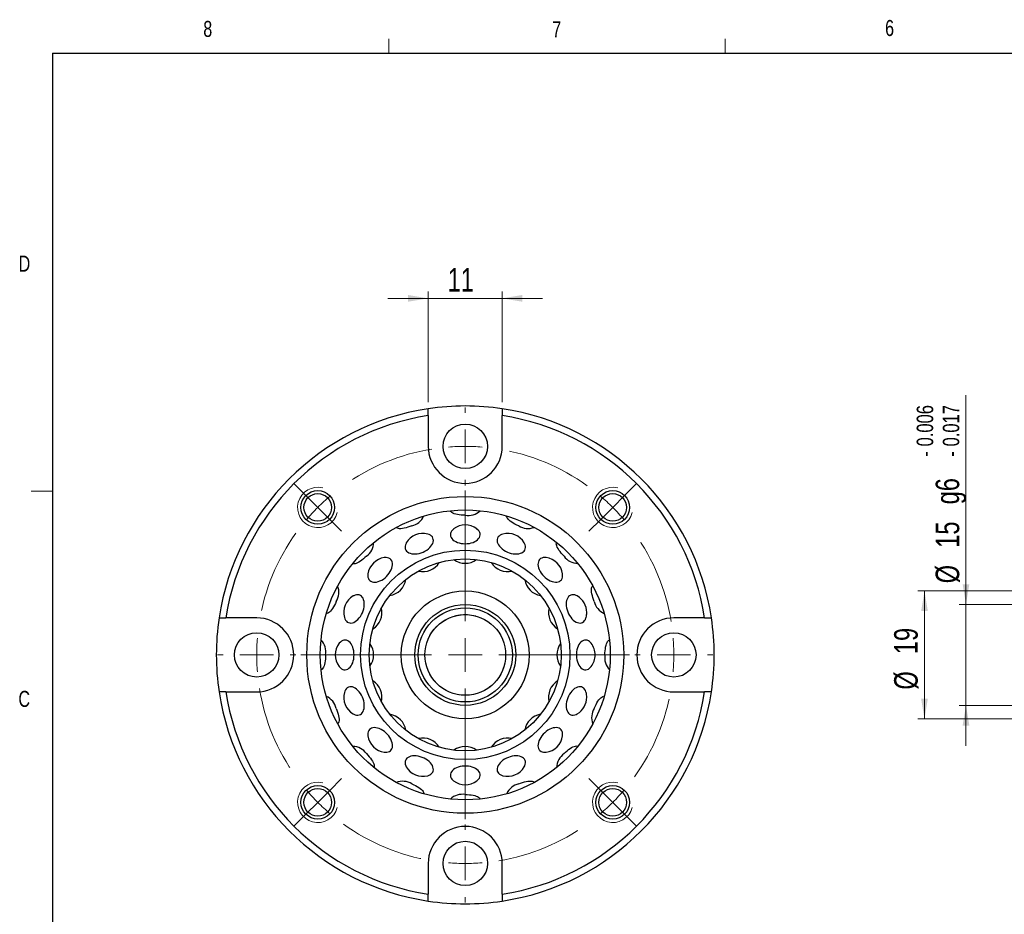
# Model space of a CAD drawing. Header units: millimetres. Extents: x 11 to 421, y 5 to 275.
# Tile 2 of 5: x 11 to 157, y 142 to 275. Entities that reach past the tile are written whole.
import ezdxf

# ---------------------------------------------------------------- set-up
doc = ezdxf.new("R2010")
doc.units = ezdxf.units.MM
doc.linetypes.add('CENTERX2', pattern=[20.32, 12.7, -2.54, 2.54, -2.54])
doc.styles.add('SLDTEXTSTYLE0', font='TXT', dxfattribs={"width": 0.75})
doc.dimstyles.new('SLDDIMSTYLE1', dxfattribs={"dimtxt": 3.5, "dimasz": 3, "dimexe": 0, "dimexo": 0.0625, "dimgap": 0.875, "dimtad": 1, "dimrnd": 1e-09, "dimzin": 12, "dimdsep": 46, "dimtxsty": 'SLDTEXTSTYLE0', "dimsah": 1, "dimcen": 0.09, "dimadec": 0, "dimazin": 0, "dimtfac": 1, "dimtofl": 0, "dimtmove": 0, "dimatfit": 3, "dimfxl": 1, "dimtolj": 1, "dimtzin": 12, "dimarcsym": 0})
doc.dimstyles.new('SLDDIMSTYLE2', dxfattribs={"dimtxt": 3.5, "dimasz": 3, "dimexe": 0, "dimexo": 0.0625, "dimgap": 0.875, "dimtad": 1, "dimrnd": 1e-09, "dimzin": 12, "dimdsep": 46, "dimtxsty": 'SLDTEXTSTYLE0', "dimsah": 1, "dimcen": 0.09, "dimadec": 0, "dimazin": 0, "dimtfac": 1, "dimtofl": 0, "dimtmove": 0, "dimatfit": 3, "dimfxl": 1, "dimtolj": 1, "dimtzin": 12, "dimarcsym": 0})
doc.dimstyles.new('SLDDIMSTYLE4', dxfattribs={"dimtxt": 3.5, "dimasz": 3, "dimexe": 0, "dimexo": 0.0625, "dimgap": 0.875, "dimtad": 1, "dimdec": 1, "dimrnd": 1e-09, "dimzin": 12, "dimdsep": 46, "dimtxsty": 'SLDTEXTSTYLE0', "dimsah": 1, "dimcen": 0.09, "dimadec": 0, "dimazin": 0, "dimtol": 1, "dimtp": -0.006, "dimtm": 0.017, "dimtfac": 1, "dimtdec": 3, "dimtofl": 0, "dimtmove": 0, "dimatfit": 3, "dimfxl": 1, "dimtolj": 1, "dimarcsym": 0})

# ---------------------------------------------------------------- blocks, each defined once
blk = doc.blocks.new('*D10')
at = {"color": 7, "linetype": 'Continuous', "lineweight": 0}
for p, q in [((151.69, 188.37), (151.69, 219.49)), ((184.4, 188.37), (150.69, 188.37)), ((151.69, 188.37), (151.69, 173.37)), ((184.4, 173.37), (150.69, 173.37)), ((151.69, 173.37), (151.69, 167.37))]:
    blk.add_line(p, q, dxfattribs=at)
for points in [[(151.69, 188.37), (152.19, 191.37), (151.19, 191.37)], [(151.69, 173.37), (151.19, 170.37), (152.19, 170.37)]]:
    blk.add_solid(points, dxfattribs=at)
at = {"color": 7, "linetype": 'Continuous', "lineweight": 0, "attachment_point": 1, "rotation": 90, "style": 'SLDTEXTSTYLE0'}
for s, insert, char_height in [('0.006', (144.36, 211.86), 2.45), ('0.017', (148.24, 211.86), 2.45), ('-', (144.36, 210.33), 2.45), ('-', (148.24, 210.33), 2.45), ('g6', (147.18, 203.25), 3.5), ('15', (147.18, 196.79), 3.5), ('%%c', (147.18, 191.51), 3.5)]:
    blk.add_mtext(s, dxfattribs=dict(at, insert=insert, char_height=char_height))
blk = doc.blocks.new('*D18')
at = {"color": 7, "linetype": 'Continuous', "lineweight": 0}
for p, q in [((189.4, 190.37), (144.52, 190.37)), ((145.52, 190.37), (145.52, 171.37)), ((189.4, 171.37), (144.52, 171.37))]:
    blk.add_line(p, q, dxfattribs=at)
for points in [[(145.52, 190.37), (145.02, 187.37), (146.02, 187.37)], [(145.52, 171.37), (146.02, 174.37), (145.02, 174.37)]]:
    blk.add_solid(points, dxfattribs=at)
at = {"color": 7, "linetype": 'Continuous', "lineweight": 0, "char_height": 3.5, "attachment_point": 1, "rotation": 90, "style": 'SLDTEXTSTYLE0'}
for s, insert in [('19', (141.01, 180.98)), ('%%c', (141.01, 175.71))]:
    blk.add_mtext(s, dxfattribs=dict(at, insert=insert))
blk = doc.blocks.new('*D24')
at = {"color": 7, "linetype": 'Continuous', "lineweight": 0}
for p, q in [((71.77, 218.46), (71.77, 234.87)), ((82.77, 218.46), (82.77, 234.87)), ((71.77, 233.87), (65.77, 233.87)), ((71.77, 233.87), (82.77, 233.87)), ((82.77, 233.87), (88.77, 233.87))]:
    blk.add_line(p, q, dxfattribs=at)
for points in [[(71.77, 233.87), (68.77, 234.37), (68.77, 233.37)], [(82.77, 233.87), (85.77, 233.37), (85.77, 234.37)]]:
    blk.add_solid(points, dxfattribs=at)
at = {"color": 7, "linetype": 'Continuous', "lineweight": 0, "insert": (74.64, 238.38), "char_height": 3.5, "attachment_point": 1, "style": 'SLDTEXTSTYLE0'}
blk.add_mtext('11', dxfattribs=at)
blk = doc.blocks.new('SW_CENTERMARKSYMBOL_3')
at = {"color": 0, "linetype": 'Continuous', "lineweight": 0}
for p, q in [((0, 5), (0, 5.8)), ((0, 0), (0, 2.5)), ((0, 0), (0, -2.5)), ((-23.69, -7.31), (-25.46, -5.54)), ((0, -5), (0, -5.8)), ((23.69, -7.31), (25.46, -5.54)), ((-21.92, -9.08), (-23.69, -7.31)), ((0, -26), (0, -6.58)), ((21.92, -9.08), (23.69, -7.31)), ((-21.92, -9.08), (-20.15, -10.85)), ((21.92, -9.08), (20.15, -10.85)), ((-20.15, -10.85), (-18.38, -12.62)), ((20.15, -10.85), (18.38, -12.62)), ((0, -31), (0, -28.5)), ((-36, -31), (-36.8, -31)), ((-31, -31), (-33.5, -31)), ((-31, -31), (-28.5, -31)), ((-26, -31), (-25.2, -31)), ((-5, -31), (-24.42, -31)), ((0, -31), (-2.5, -31)), ((0, -31), (0, -33.5)), ((0, -31), (2.5, -31)), ((5, -31), (24.42, -31)), ((26, -31), (25.2, -31)), ((31, -31), (28.5, -31)), ((31, -31), (33.5, -31)), ((36, -31), (36.8, -31)), ((0, -36), (0, -55.42)), ((-20.15, -51.15), (-18.38, -49.38)), ((20.15, -51.15), (18.38, -49.38)), ((-21.92, -52.92), (-20.15, -51.15)), ((21.92, -52.92), (20.15, -51.15)), ((-21.92, -52.92), (-23.69, -54.69)), ((21.92, -52.92), (23.69, -54.69)), ((-23.69, -54.69), (-25.46, -56.46)), ((23.69, -54.69), (25.46, -56.46)), ((0, -57), (0, -56.2)), ((0, -62), (0, -59.5)), ((0, -62), (0, -64.5)), ((0, -67), (0, -67.8))]:
    blk.add_line(p, q, dxfattribs=at)
for start, end in [(90, 94.6206), (85.3794, 90), (130.3794, 135), (45, 49.6206), (135, 139.6206), (40.3794, 45), (175.3794, 180), (0, 4.6206), (180, 184.6206), (355.3794, 0), (220.3794, 225), (315, 319.6206), (225, 229.6206), (310.3794, 315), (265.3794, 270), (270, 274.6206)]:
    blk.add_arc((0, -31), 31, start, end, dxfattribs=at)
at = {"color": 0, "linetype": 'CENTERX2', "lineweight": 0}
for start, end in [(99.2413, 125.7587), (54.2413, 80.7587), (144.2413, 170.7587), (9.2413, 35.7587), (189.2413, 215.7587), (324.2413, 350.7587), (234.2413, 260.7587), (279.2413, 305.7587)]:
    blk.add_arc((0, -31), 31, start, end, dxfattribs=at)

msp = doc.modelspace()

# ---------------------------------------------------------------- linework, layer by layer
at = {"color": 7, "linetype": 'Continuous', "lineweight": 0}
for p, q in [((65.907, 270.309), (65.907, 272.463)), ((115.913, 270.309), (115.913, 272.463)), ((15.907, 205.221), (12.732, 205.221))]:
    msp.add_line(p, q, dxfattribs=at)
at = {"color": 7, "linetype": 'Continuous', "lineweight": 30}
for p, q in [((15.907, 270.309), (415.957, 270.309)), ((15.907, 270.309), (15.907, 9.959)), ((71.765, 216.446), (71.765, 211.869)), ((82.765, 211.869), (82.765, 216.446)), ((46.265, 186.369), (41.688, 186.369)), ((112.843, 186.369), (108.265, 186.369)), ((41.688, 175.369), (46.265, 175.369)), ((108.265, 175.369), (112.843, 175.369)), ((71.765, 149.869), (71.765, 145.291)), ((82.765, 145.291), (82.765, 149.869))]:
    msp.add_line(p, q, dxfattribs=at)
at = {"color": 7, "linetype": 'Continuous', "lineweight": 30, "flags": 128}
for points in [[(77.265, 201.628), (76.958, 201.635), (76.656, 201.655), (76.366, 201.689), (76.093, 201.735), (75.843, 201.792), (75.621, 201.861), (75.431, 201.938), (75.277, 202.023), (75.161, 202.114), (75.087, 202.209), (75.055, 202.303)], [(85.21, 200.048), (84.928, 200.172), (84.657, 200.306), (84.402, 200.448), (84.167, 200.595), (83.959, 200.744), (83.78, 200.892), (83.634, 201.036), (83.524, 201.174), (83.452, 201.302), (83.419, 201.418), (83.426, 201.517)], [(69.321, 200.048), (69.034, 199.936), (68.747, 199.84), (68.466, 199.76), (68.197, 199.698), (67.944, 199.655), (67.713, 199.633), (67.508, 199.632), (67.333, 199.651), (67.191, 199.691), (67.086, 199.751), (67.02, 199.825)], [(75.543, 199.6), (75.522, 199.584), (75.349, 199.427), (75.214, 199.257), (75.119, 199.077), (75.065, 198.891), (75.054, 198.702), (75.087, 198.513), (75.161, 198.33), (75.277, 198.154), (75.431, 197.99), (75.621, 197.841), (75.843, 197.71), (76.093, 197.599), (76.366, 197.51), (76.656, 197.445), (76.958, 197.406), (77.265, 197.392)], [(77.265, 197.392), (77.573, 197.406), (77.875, 197.445), (78.165, 197.51), (78.438, 197.599), (78.688, 197.71), (78.91, 197.841), (79.1, 197.99), (79.254, 198.154), (79.37, 198.33), (79.444, 198.513), (79.477, 198.702), (79.466, 198.891), (79.412, 199.077), (79.317, 199.257), (79.182, 199.427), (79.009, 199.584), (78.988, 199.6)], [(70.423, 195.965), (70.716, 196.05), (71.004, 196.161), (71.281, 196.296), (71.541, 196.452), (71.779, 196.627), (71.99, 196.816), (72.171, 197.017), (72.319, 197.224), (72.429, 197.435), (72.5, 197.645), (72.531, 197.85), (72.52, 198.046), (72.469, 198.229), (72.378, 198.396), (72.249, 198.543), (72.085, 198.668), (71.888, 198.767), (71.689, 198.834)], [(82.842, 198.834), (82.643, 198.767), (82.446, 198.668), (82.282, 198.543), (82.153, 198.396), (82.062, 198.229), (82.011, 198.046), (82, 197.85), (82.031, 197.645), (82.102, 197.435), (82.212, 197.224), (82.36, 197.017), (82.541, 196.816), (82.752, 196.627), (82.99, 196.452), (83.25, 196.296), (83.527, 196.161), (83.814, 196.05), (84.108, 195.965)], [(91.945, 195.548), (91.732, 195.77), (91.533, 195.998), (91.351, 196.227), (91.191, 196.452), (91.055, 196.67), (90.946, 196.875), (90.867, 197.064), (90.818, 197.233), (90.8, 197.379), (90.815, 197.499), (90.859, 197.588)], [(68.506, 197.515), (68.467, 197.446), (68.377, 197.235), (68.325, 197.027), (68.315, 196.826), (68.346, 196.636), (68.417, 196.461), (68.527, 196.304), (68.674, 196.167), (68.856, 196.055), (69.067, 195.968), (69.305, 195.91), (69.565, 195.879), (69.842, 195.879), (70.129, 195.907), (70.423, 195.965)], [(84.108, 195.965), (84.402, 195.907), (84.689, 195.879), (84.966, 195.879), (85.226, 195.91), (85.464, 195.968), (85.675, 196.055), (85.856, 196.167), (86.004, 196.304), (86.114, 196.461), (86.185, 196.636), (86.216, 196.826), (86.206, 197.027), (86.154, 197.235), (86.063, 197.446), (86.025, 197.515)], [(62.586, 195.548), (62.364, 195.335), (62.136, 195.136), (61.907, 194.954), (61.682, 194.794), (61.464, 194.658), (61.259, 194.55), (61.07, 194.47), (60.901, 194.421), (60.755, 194.403), (60.635, 194.418), (60.546, 194.462)], [(66.258, 193.512), (66.358, 193.767), (66.424, 194.018), (66.455, 194.258), (66.45, 194.484), (66.41, 194.692), (66.335, 194.876), (66.227, 195.033), (66.087, 195.161), (65.919, 195.257), (65.726, 195.319), (65.511, 195.346), (65.279, 195.337), (65.238, 195.332)], [(89.293, 195.332), (89.281, 195.334), (89.047, 195.347), (88.83, 195.324), (88.634, 195.267), (88.463, 195.175), (88.32, 195.051), (88.207, 194.896), (88.128, 194.715), (88.084, 194.511), (88.075, 194.287), (88.102, 194.048), (88.163, 193.798), (88.259, 193.543), (88.387, 193.287), (88.545, 193.036), (88.729, 192.794), (88.936, 192.566), (89.162, 192.356), (89.403, 192.169), (89.653, 192.008), (89.909, 191.876)], [(62.802, 192.896), (62.8, 192.884), (62.787, 192.65), (62.81, 192.433), (62.867, 192.237), (62.959, 192.066), (63.083, 191.923), (63.238, 191.81), (63.419, 191.731), (63.623, 191.687), (63.847, 191.678), (64.086, 191.705), (64.336, 191.767), (64.591, 191.862), (64.847, 191.99), (65.098, 192.148), (65.34, 192.332), (65.568, 192.539), (65.778, 192.765), (65.965, 193.006), (66.126, 193.257), (66.258, 193.512)], [(89.909, 191.876), (90.164, 191.776), (90.415, 191.71), (90.655, 191.679), (90.881, 191.684), (91.088, 191.724), (91.273, 191.799), (91.43, 191.907), (91.558, 192.047), (91.654, 192.215), (91.716, 192.408), (91.743, 192.623), (91.734, 192.855), (91.729, 192.896)], [(96.445, 188.813), (96.333, 189.1), (96.237, 189.387), (96.157, 189.668), (96.095, 189.937), (96.052, 190.19), (96.03, 190.421), (96.029, 190.626), (96.048, 190.801), (96.088, 190.943), (96.147, 191.048), (96.222, 191.114)], [(58.086, 188.813), (57.962, 188.531), (57.828, 188.26), (57.686, 188.005), (57.539, 187.771), (57.39, 187.562), (57.242, 187.383), (57.098, 187.237), (56.96, 187.127), (56.832, 187.055), (56.716, 187.022), (56.617, 187.029)], [(62.169, 187.711), (62.227, 188.005), (62.255, 188.292), (62.255, 188.569), (62.224, 188.829), (62.166, 189.067), (62.079, 189.278), (61.967, 189.46), (61.83, 189.607), (61.673, 189.717), (61.498, 189.788), (61.308, 189.819), (61.107, 189.809), (60.899, 189.758), (60.688, 189.667), (60.619, 189.628)], [(93.912, 189.628), (93.738, 189.717), (93.528, 189.788), (93.323, 189.819), (93.127, 189.809), (92.944, 189.758), (92.777, 189.667), (92.63, 189.538), (92.505, 189.373), (92.405, 189.176), (92.332, 188.951), (92.288, 188.701), (92.272, 188.432), (92.286, 188.15), (92.329, 187.858), (92.401, 187.564), (92.499, 187.273), (92.623, 186.99), (92.769, 186.721), (92.934, 186.471), (93.117, 186.246), (93.312, 186.049), (93.517, 185.885), (93.727, 185.756), (93.937, 185.665), (94.145, 185.614), (94.346, 185.603), (94.536, 185.634), (94.712, 185.705), (94.869, 185.816), (95.005, 185.963), (95.118, 186.144), (95.204, 186.355), (95.231, 186.445)], [(59.3, 186.445), (59.367, 186.246), (59.466, 186.049), (59.591, 185.885), (59.738, 185.756), (59.905, 185.665), (60.088, 185.614), (60.284, 185.603), (60.489, 185.634), (60.699, 185.705), (60.91, 185.816), (61.117, 185.963), (61.318, 186.144), (61.507, 186.355), (61.682, 186.593), (61.838, 186.853), (61.973, 187.13), (62.084, 187.418), (62.169, 187.711)], [(60.742, 180.869), (60.728, 181.176), (60.689, 181.478), (60.624, 181.768), (60.535, 182.041), (60.424, 182.291), (60.293, 182.513), (60.144, 182.703), (59.98, 182.857), (59.804, 182.973), (59.621, 183.048), (59.432, 183.08), (59.243, 183.069), (59.057, 183.015), (58.877, 182.92), (58.707, 182.785), (58.55, 182.612), (58.534, 182.591)], [(95.997, 182.591), (95.905, 182.703), (95.741, 182.857), (95.565, 182.973), (95.381, 183.048), (95.193, 183.08), (95.004, 183.069), (94.818, 183.015), (94.638, 182.92), (94.468, 182.785), (94.311, 182.612), (94.17, 182.406), (94.048, 182.169), (93.948, 181.907), (93.871, 181.625), (93.819, 181.329), (93.793, 181.023), (93.793, 180.714), (93.819, 180.409), (93.871, 180.112), (93.948, 179.83), (94.048, 179.568), (94.17, 179.332), (94.311, 179.125), (94.468, 178.952), (94.638, 178.817), (94.818, 178.722), (95.004, 178.668), (95.193, 178.657), (95.381, 178.69), (95.565, 178.764), (95.741, 178.88), (95.905, 179.034), (95.997, 179.146)], [(98.025, 180.869), (98.032, 181.176), (98.052, 181.478), (98.086, 181.768), (98.132, 182.041), (98.189, 182.291), (98.258, 182.513), (98.335, 182.703), (98.42, 182.857), (98.511, 182.973), (98.606, 183.048), (98.7, 183.079)], [(56.506, 180.869), (56.499, 180.561), (56.479, 180.259), (56.445, 179.969), (56.399, 179.696), (56.342, 179.446), (56.273, 179.224), (56.196, 179.034), (56.111, 178.88), (56.02, 178.764), (55.925, 178.69), (55.831, 178.658)], [(58.534, 179.146), (58.55, 179.125), (58.707, 178.952), (58.877, 178.817), (59.057, 178.722), (59.243, 178.668), (59.432, 178.657), (59.621, 178.69), (59.804, 178.764), (59.98, 178.88), (60.144, 179.034), (60.293, 179.224), (60.424, 179.446), (60.535, 179.696), (60.624, 179.969), (60.689, 180.259), (60.728, 180.561), (60.742, 180.869)], [(62.169, 174.026), (62.084, 174.32), (61.973, 174.607), (61.838, 174.884), (61.682, 175.144), (61.507, 175.382), (61.318, 175.593), (61.117, 175.774), (60.91, 175.922), (60.699, 176.032), (60.489, 176.103), (60.284, 176.134), (60.088, 176.123), (59.905, 176.072), (59.738, 175.981), (59.591, 175.852), (59.466, 175.688), (59.367, 175.491), (59.3, 175.292)], [(95.231, 175.292), (95.204, 175.382), (95.118, 175.593), (95.005, 175.774), (94.869, 175.922), (94.712, 176.032), (94.536, 176.103), (94.346, 176.134), (94.145, 176.123), (93.937, 176.072), (93.727, 175.981), (93.517, 175.852), (93.312, 175.688), (93.117, 175.491), (92.934, 175.266), (92.769, 175.016), (92.623, 174.747), (92.499, 174.464), (92.401, 174.173), (92.329, 173.879), (92.286, 173.588), (92.272, 173.305), (92.288, 173.036), (92.332, 172.786), (92.405, 172.561), (92.505, 172.364), (92.63, 172.2), (92.777, 172.071), (92.944, 171.98), (93.127, 171.929), (93.323, 171.918), (93.528, 171.949), (93.738, 172.02), (93.912, 172.109)], [(96.445, 172.924), (96.569, 173.206), (96.703, 173.477), (96.845, 173.732), (96.992, 173.967), (97.141, 174.175), (97.289, 174.354), (97.433, 174.5), (97.57, 174.61), (97.699, 174.682), (97.815, 174.715), (97.914, 174.709)], [(58.086, 172.924), (58.198, 172.637), (58.294, 172.35), (58.374, 172.07), (58.436, 171.8), (58.479, 171.547), (58.501, 171.316), (58.502, 171.111), (58.483, 170.936), (58.443, 170.794), (58.383, 170.689), (58.309, 170.623)], [(60.619, 172.109), (60.688, 172.071), (60.899, 171.98), (61.107, 171.929), (61.308, 171.918), (61.498, 171.949), (61.673, 172.02), (61.83, 172.13), (61.967, 172.278), (62.079, 172.459), (62.166, 172.67), (62.224, 172.908), (62.255, 173.168), (62.255, 173.445), (62.227, 173.732), (62.169, 174.026)], [(65.238, 166.405), (65.369, 166.392), (65.595, 166.397), (65.802, 166.437), (65.986, 166.512), (66.144, 166.621), (66.272, 166.76), (66.367, 166.928), (66.429, 167.121), (66.456, 167.336), (66.447, 167.568), (66.403, 167.813), (66.324, 168.066), (66.211, 168.322), (66.068, 168.576), (65.897, 168.824), (65.701, 169.059), (65.484, 169.279), (65.25, 169.477), (65.004, 169.652), (64.75, 169.799), (64.494, 169.915), (64.241, 169.998), (63.994, 170.047), (63.76, 170.06), (63.543, 170.038), (63.347, 169.98), (63.176, 169.888), (63.033, 169.764), (62.921, 169.61), (62.841, 169.428), (62.797, 169.224), (62.788, 169), (62.802, 168.841)], [(91.729, 168.841), (91.742, 168.972), (91.737, 169.198), (91.697, 169.405), (91.622, 169.589), (91.514, 169.747), (91.374, 169.875), (91.206, 169.971), (91.013, 170.032), (90.798, 170.059), (90.566, 170.05), (90.321, 170.006), (90.068, 169.927), (89.812, 169.814), (89.558, 169.671), (89.31, 169.5), (89.075, 169.304), (88.855, 169.087), (88.657, 168.853), (88.482, 168.607), (88.335, 168.353), (88.219, 168.097), (88.136, 167.844), (88.087, 167.597), (88.074, 167.364), (88.096, 167.146), (88.154, 166.95), (88.246, 166.779), (88.37, 166.636), (88.524, 166.524), (88.706, 166.444), (88.91, 166.4), (89.134, 166.391), (89.293, 166.405)], [(91.945, 166.189), (92.167, 166.402), (92.395, 166.601), (92.624, 166.783), (92.849, 166.943), (93.067, 167.079), (93.272, 167.188), (93.461, 167.267), (93.63, 167.316), (93.776, 167.334), (93.896, 167.319), (93.985, 167.275)], [(62.586, 166.189), (62.799, 165.967), (62.998, 165.739), (63.18, 165.51), (63.34, 165.285), (63.476, 165.067), (63.585, 164.862), (63.664, 164.673), (63.713, 164.504), (63.731, 164.358), (63.716, 164.238), (63.672, 164.149)], [(71.689, 162.903), (71.779, 162.93), (71.99, 163.016), (72.171, 163.129), (72.319, 163.265), (72.429, 163.422), (72.5, 163.598), (72.531, 163.788), (72.52, 163.989), (72.469, 164.197), (72.378, 164.407), (72.249, 164.617), (72.085, 164.822), (71.888, 165.017), (71.663, 165.2), (71.413, 165.365), (71.144, 165.511), (70.861, 165.635), (70.57, 165.733), (70.276, 165.805), (69.984, 165.848), (69.702, 165.862), (69.433, 165.846), (69.183, 165.802), (68.958, 165.729), (68.761, 165.629), (68.596, 165.504), (68.467, 165.357), (68.377, 165.19), (68.325, 165.007), (68.315, 164.811), (68.346, 164.606), (68.417, 164.396), (68.506, 164.222)], [(86.025, 164.222), (86.114, 164.396), (86.185, 164.606), (86.216, 164.811), (86.206, 165.007), (86.154, 165.19), (86.063, 165.357), (85.935, 165.504), (85.77, 165.629), (85.573, 165.729), (85.348, 165.802), (85.098, 165.846), (84.829, 165.862), (84.547, 165.848), (84.255, 165.805), (83.961, 165.733), (83.67, 165.635), (83.387, 165.511), (83.118, 165.365), (82.868, 165.2), (82.643, 165.017), (82.446, 164.822), (82.282, 164.617), (82.153, 164.407), (82.062, 164.197), (82.011, 163.989), (82, 163.788), (82.031, 163.598), (82.102, 163.422), (82.212, 163.265), (82.36, 163.129), (82.541, 163.016), (82.752, 162.93), (82.842, 162.903)], [(78.988, 162.137), (79.1, 162.229), (79.254, 162.393), (79.37, 162.569), (79.444, 162.753), (79.477, 162.941), (79.466, 163.13), (79.412, 163.316), (79.317, 163.496), (79.182, 163.666), (79.009, 163.823), (78.802, 163.964), (78.566, 164.086), (78.304, 164.186), (78.022, 164.263), (77.725, 164.315), (77.42, 164.341), (77.111, 164.341), (76.805, 164.315), (76.509, 164.263), (76.227, 164.186), (75.965, 164.086), (75.728, 163.964), (75.522, 163.823), (75.349, 163.666), (75.214, 163.496), (75.119, 163.316), (75.065, 163.13), (75.054, 162.941), (75.087, 162.753), (75.161, 162.569), (75.277, 162.393), (75.431, 162.229), (75.543, 162.137)], [(69.321, 161.689), (69.603, 161.565), (69.874, 161.431), (70.129, 161.289), (70.364, 161.142), (70.572, 160.993), (70.751, 160.845), (70.897, 160.701), (71.007, 160.564), (71.079, 160.435), (71.112, 160.319), (71.105, 160.22)], [(85.21, 161.689), (85.497, 161.801), (85.784, 161.897), (86.064, 161.978), (86.334, 162.039), (86.587, 162.082), (86.818, 162.104), (87.023, 162.105), (87.198, 162.086), (87.34, 162.046), (87.445, 161.987), (87.511, 161.912)], [(77.265, 160.109), (77.573, 160.102), (77.875, 160.082), (78.165, 160.048), (78.438, 160.002), (78.688, 159.945), (78.91, 159.877), (79.1, 159.799), (79.254, 159.714), (79.37, 159.623), (79.444, 159.528), (79.476, 159.434)]]:
    msp.add_lwpolyline(points, dxfattribs=at)
at = {"color": 7, "linetype": 'Continuous', "lineweight": 30}
for centre, radius in [((77.265, 211.869), 3.3), ((55.345, 202.789), 2.5), ((99.186, 202.789), 2.5), ((55.345, 202.789), 2.055), ((77.265, 180.869), 23.548), ((99.186, 202.789), 2.055), ((77.265, 180.869), 21.548), ((77.265, 180.869), 15.563), ((77.265, 180.869), 14.265), ((77.265, 180.869), 9.5), ((77.265, 180.869), 7.5), ((77.265, 180.869), 7), ((77.265, 180.869), 6), ((46.265, 180.869), 3.3), ((108.265, 180.869), 3.3), ((55.345, 158.948), 2.5), ((55.345, 158.948), 2.055), ((99.186, 158.948), 2.5), ((99.186, 158.948), 2.055), ((77.265, 149.869), 3.3)]:
    msp.add_circle(centre, radius, dxfattribs=at)
for centre, radius, start, end in [((77.265, 180.869), 37, 98.54862, 171.45138), ((77.265, 180.869), 37, 81.45138, 98.54862), ((77.265, 180.869), 37, 8.54862, 81.45138), ((77.265, 180.869), 36, 98.78794, 171.21206), ((77.265, 180.869), 36, 8.78794, 81.21206), ((77.265, 211.869), 5.5, 180, 0), ((77.693, 204.186), 2.594, 260.51349, 313.43586), ((68.737, 202.575), 2.594, 283.01349, 335.93586), ((77.265, 197.336), 2.845, 52.74205, 127.25795), ((86.584, 202.248), 2.594, 238.01349, 290.93586), ((61.08, 197.659), 2.594, 305.51349, 358.43586), ((70.964, 196.082), 2.845, 75.24205, 149.75795), ((83.567, 196.082), 2.845, 30.24205, 104.75795), ((65.621, 192.513), 2.845, 97.74205, 172.25795), ((77.265, 197.336), 2.845, 233.95897, 306.04103), ((88.91, 192.513), 2.845, 7.74205, 82.25795), ((94.056, 197.054), 2.594, 215.51349, 268.43586), ((70.964, 196.082), 2.845, 256.45897, 328.54103), ((83.567, 196.082), 2.845, 211.45897, 283.54103), ((65.621, 192.513), 2.845, 278.95897, 351.04103), ((88.91, 192.513), 2.845, 188.95897, 261.04103), ((55.886, 190.187), 2.594, 328.01349, 20.93586), ((62.052, 187.17), 2.845, 120.24205, 194.75795), ((92.479, 187.17), 2.845, 0, 59.75795), ((98.972, 189.397), 2.594, 193.01349, 245.93586), ((62.052, 187.17), 2.845, 301.45897, 13.54103), ((92.479, 187.17), 2.845, 166.45897, 238.54103), ((77.265, 180.869), 37, 171.45138, 188.54862), ((46.265, 180.869), 5.5, 270, 90), ((92.479, 187.17), 2.845, 345.24205, 0), ((108.265, 180.869), 5.5, 90, 270), ((77.265, 180.869), 37, 351.45138, 8.54862), ((53.948, 181.296), 2.594, 350.51349, 43.43586), ((60.798, 180.869), 2.845, 142.74205, 217.25795), ((60.798, 180.869), 2.845, 323.95897, 36.04103), ((93.733, 180.869), 2.845, 143.95897, 216.04103), ((93.733, 180.869), 2.845, 0, 37.25795), ((93.733, 180.869), 2.845, 322.74205, 0), ((100.583, 180.441), 2.594, 170.51349, 223.43586), ((62.052, 174.567), 2.845, 346.45897, 58.54103), ((92.479, 174.567), 2.845, 121.45897, 193.54103), ((77.265, 180.869), 37, 188.54862, 261.45138), ((77.265, 180.869), 36, 188.78794, 261.21206), ((55.559, 172.34), 2.594, 13.01349, 65.93586), ((62.052, 174.567), 2.845, 165.24205, 239.75795), ((77.265, 180.869), 36, 278.78794, 351.21206), ((77.265, 180.869), 37, 278.54862, 351.45138), ((92.479, 174.567), 2.845, 300.24205, 0), ((92.479, 174.567), 2.845, 0, 14.75795), ((98.645, 171.55), 2.594, 148.01349, 200.93586), ((65.621, 169.224), 2.845, 8.95897, 81.04103), ((88.91, 169.224), 2.845, 98.95897, 171.04103), ((65.621, 169.224), 2.845, 187.74205, 262.25795), ((70.964, 165.655), 2.845, 31.45897, 103.54103), ((83.567, 165.655), 2.845, 76.45897, 148.54103), ((88.91, 169.224), 2.845, 277.74205, 352.25795), ((60.475, 164.683), 2.594, 35.51349, 88.43586), ((77.265, 164.401), 2.845, 53.95897, 126.04103), ((93.451, 164.078), 2.594, 125.51349, 178.43586), ((70.964, 165.655), 2.845, 210.24205, 284.75795), ((83.567, 165.655), 2.845, 255.24205, 329.75795), ((67.947, 159.489), 2.594, 58.01349, 110.93586), ((77.265, 164.401), 2.845, 232.74205, 307.25795), ((85.794, 159.162), 2.594, 103.01349, 155.93586), ((76.838, 157.551), 2.594, 80.51349, 133.43586), ((77.265, 149.869), 5.5, 0, 180), ((77.265, 180.869), 37, 261.45138, 278.54862)]:
    msp.add_arc(centre, radius, start, end, dxfattribs=at)
at = {"color": 7, "linetype": 'Continuous', "lineweight": 0}
for centre, radius in [((55.345, 202.789), 3), ((99.186, 202.789), 3), ((77.265, 180.869), 6), ((55.345, 158.948), 3), ((99.186, 158.948), 3)]:
    msp.add_arc(centre, radius, 75, 345, dxfattribs=at)
at = {"color": 7, "linetype": 'Continuous', "lineweight": 30}
for points in [[(71.765, 216.446), (71.765, 216.783), (71.765, 217.12), (71.765, 217.457)], [(82.765, 217.457), (82.765, 217.12), (82.765, 216.783), (82.765, 216.446)], [(40.677, 186.369), (41.014, 186.369), (41.351, 186.369), (41.688, 186.369)], [(112.843, 186.369), (113.18, 186.369), (113.517, 186.369), (113.854, 186.369)], [(41.688, 175.369), (41.351, 175.369), (41.014, 175.369), (40.677, 175.369)], [(113.854, 175.369), (113.517, 175.369), (113.18, 175.369), (112.843, 175.369)], [(71.765, 144.28), (71.765, 144.617), (71.765, 144.954), (71.765, 145.291)], [(82.765, 145.291), (82.765, 144.954), (82.765, 144.617), (82.765, 144.28)]]:
    msp.add_open_spline(points, degree=3, dxfattribs=at)

# ---------------------------------------------------------------- block references
at = {"color": 7, "linetype": 'Continuous', "lineweight": 0}
msp.add_blockref('SW_CENTERMARKSYMBOL_3', (77.265, 211.869), dxfattribs=at)

# ---------------------------------------------------------------- texts
at = {"color": 7, "linetype": 'Continuous', "lineweight": 0, "char_height": 2.381, "attachment_point": 1, "style": 'SLDTEXTSTYLE0'}
for s, insert in [('8', (38.331, 275.12)), ('6', (139.667, 275.253)), ('7', (90.195, 275.048)), ('D', (10.887, 240.222)), ('C', (10.854, 175.523))]:
    msp.add_mtext(s, dxfattribs=dict(at, insert=insert))

# ---------------------------------------------------------------- dimensions: what is measured, and where the dimension line sits
at = {"color": 7, "linetype": 'Continuous', "lineweight": 0}
dim = msp.add_linear_dim(base=(82.765, 233.869), p1=(71.765, 217.457), p2=(82.765, 217.457), dimstyle='SLDDIMSTYLE2', dxfattribs=at)
dim.commit()
dim.dimension.update_dxf_attribs({"geometry": '*D24', "text_midpoint": (77.224, 233.869), "dimtype": 160})
for base, p1, p2, text, dimstyle, picture, middle in [((151.695, 173.369), (185.403, 188.369), (185.403, 173.369), '%%c<>g6', 'SLDDIMSTYLE4', '*D10', (151.695, 204.706)), ((145.518, 171.369), (190.403, 190.369), (190.403, 171.369), '%%c<>', 'SLDDIMSTYLE1', '*D18', (145.518, 180.932))]:
    dim = msp.add_linear_dim(base=base, p1=p1, p2=p2, angle=90, text=text, dimstyle=dimstyle, dxfattribs=at)
    dim.commit()
    dim.dimension.update_dxf_attribs({"geometry": picture, "text_midpoint": middle, "dimtype": 160})

doc.saveas('drawing.dxf')
